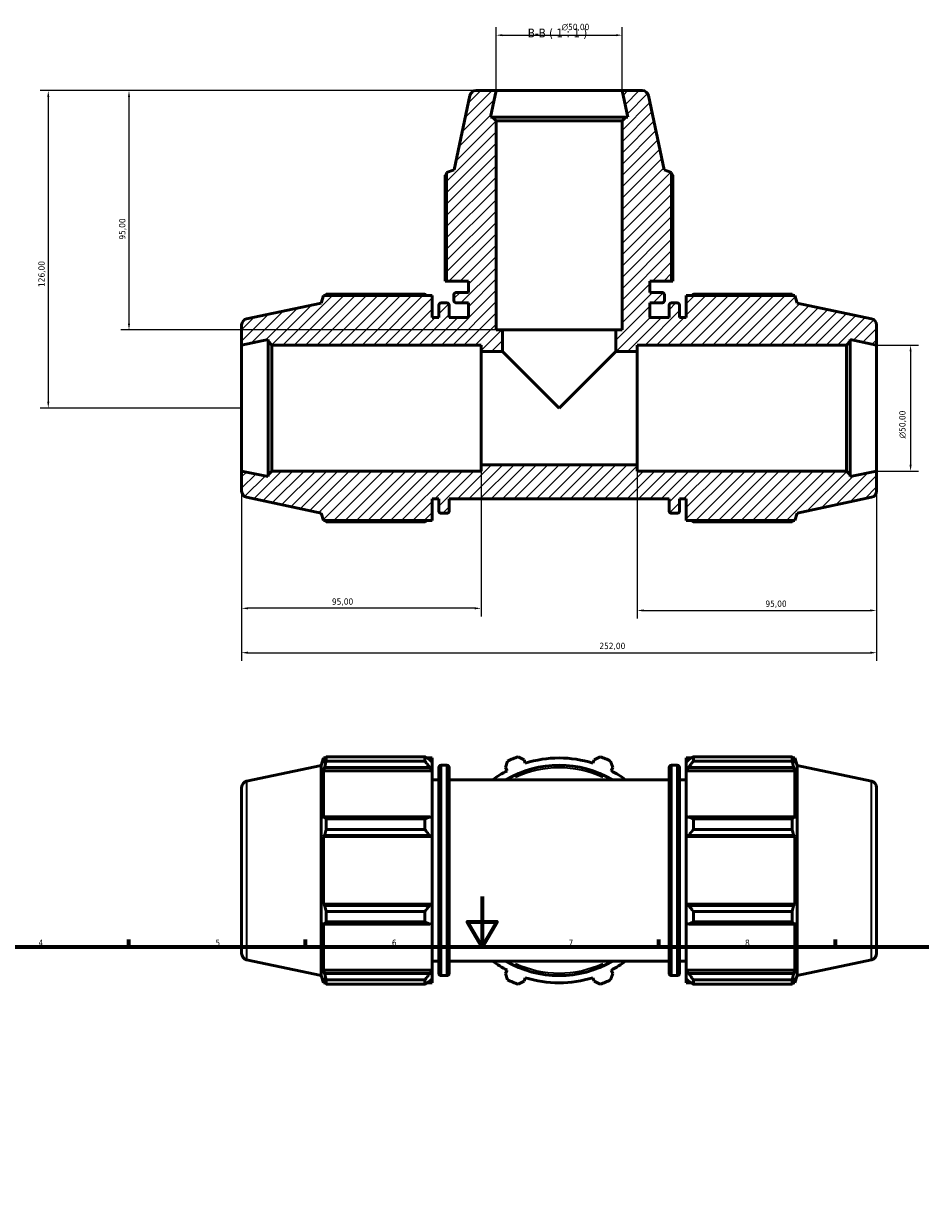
# Model space of a CAD drawing. Header units: millimetres. Extents: x 0 to 933, y 0 to 940.
# Tile 5 of 6: x 239 to 594, y 470 to 940. Entities that reach past the tile are written whole.
import ezdxf

# ---------------------------------------------------------------- set-up
doc = ezdxf.new("R2010")
doc.units = ezdxf.units.MM
for name, color, linetype, lineweight in [('Border (ISO)', 7, 'Continuous', 70), ('Dimension (ISO)', 7, 'Continuous', 25), ('Hatch (ISO)', 7, 'Continuous', 18), ('Symbol (ISO)', 7, 'Continuous', 25), ('Visible (ISO)', 7, 'Continuous', 50), ('Visible Narrow (ISO)', 7, 'Continuous', 35)]:
    doc.layers.add(name, color=color, linetype=linetype, lineweight=lineweight)
doc.styles.add('Label Text (ISO)', font='tahoma.ttf')
doc.styles.add('Note Text (ISO)', font='tahoma.ttf')
doc.dimstyles.new('Default (ISO)', dxfattribs={"dimtxt": 2.5, "dimasz": 2.5, "dimexe": 3.175, "dimexo": 0, "dimgap": 0.762, "dimtad": 1, "dimrnd": 1e-08, "dimzin": 0, "dimtxsty": 'Note Text (ISO)', "dimcen": 0.09, "dimdle": 10, "dimclrd": 256, "dimclre": 256, "dimclrt": 232, "dimazin": 0, "dimtfac": 1.40208, "dimtmove": 0, "dimatfit": 3, "dimfxl": 1, "dimtolj": 1, "dimtzin": 0, "dimlwd": -1, "dimlwe": -1, "dimarcsym": 0})

# ---------------------------------------------------------------- blocks, each defined once
blk = doc.blocks.new('Borders Default Border')
at = {"layer": 'Border (ISO)'}
for p, q in [((280.33, 574), (280.33, 576.9)), ((350.42, 574), (350.42, 576.9)), ((490.58, 574), (490.58, 576.9)), ((560.67, 574), (560.67, 576.9))]:
    blk.add_line(p, q, dxfattribs=at)
at = {"layer": 'Border (ISO)', "flags": 128}
for points in [[(420.5, 594), (420.5, 574), (414.73, 584), (426.27, 584), (420.5, 574)], [(20, 20), (20, 574), (821, 574), (821, 20), (20, 20)]]:
    blk.add_lwpolyline(points, dxfattribs=at)
at = {"layer": 'Border (ISO)', "color": 232, "true_color": 0xca0064, "char_height": 2.5, "attachment_point": 7, "style": 'Note Text (ISO)'}
for s, insert in [('4', (244.42, 574.4)), ('5', (314.64, 574.35)), ('6', (384.66, 574.35)), ('7', (454.77, 574.4)), ('8', (524.81, 574.34))]:
    blk.add_mtext(s, dxfattribs=dict(at, insert=insert))
blk = doc.blocks.new('*D7')
at = {"layer": 'Defpoints', "color": 0, "transparency": 16777216}
for p in [(325.03, 762.89), (420.03, 765.39), (325.03, 708.39)]:
    blk.add_point(p, dxfattribs=at)
at = {"layer": 'Dimension (ISO)', "transparency": 16777216}
for p, q in [((325.03, 762.89), (325.03, 705.21)), ((420.03, 765.39), (420.03, 705.21)), ((417.53, 708.39), (327.53, 708.39))]:
    blk.add_line(p, q, dxfattribs=at)
for points in [[(327.53, 708.8), (327.53, 707.97), (325.03, 708.39)], [(417.53, 708.8), (417.53, 707.97), (420.03, 708.39)]]:
    blk.add_solid(points, dxfattribs=at)
at = {"layer": 'Dimension (ISO)', "color": 232, "true_color": 0xca0064, "transparency": 16777216, "insert": (360.88, 712.32), "char_height": 2.5, "attachment_point": 1, "style": 'Note Text (ISO)'}
blk.add_mtext('\\A1;95,00', dxfattribs=at)
blk = doc.blocks.new('*D8')
at = {"layer": 'Defpoints', "color": 0, "transparency": 16777216}
for p in [(482.03, 765.39), (577.03, 762.89), (577.03, 707.54)]:
    blk.add_point(p, dxfattribs=at)
at = {"layer": 'Dimension (ISO)', "transparency": 16777216}
for p, q in [((482.03, 765.39), (482.03, 704.37)), ((577.03, 762.89), (577.03, 704.37)), ((484.53, 707.54), (574.53, 707.54))]:
    blk.add_line(p, q, dxfattribs=at)
for points in [[(484.53, 707.96), (484.53, 707.13), (482.03, 707.54)], [(574.53, 707.96), (574.53, 707.13), (577.03, 707.54)]]:
    blk.add_solid(points, dxfattribs=at)
at = {"layer": 'Dimension (ISO)', "color": 232, "true_color": 0xca0064, "transparency": 16777216, "insert": (532.88, 711.48), "char_height": 2.5, "attachment_point": 1, "style": 'Note Text (ISO)'}
blk.add_mtext('\\A1;95,00', dxfattribs=at)
blk = doc.blocks.new('*D9')
at = {"layer": 'Defpoints', "color": 0, "transparency": 16777216}
for p in [(577.03, 812.89), (577.03, 762.89), (590.5, 762.89)]:
    blk.add_point(p, dxfattribs=at)
at = {"layer": 'Dimension (ISO)', "transparency": 16777216}
for p, q in [((577.03, 812.89), (593.67, 812.89)), ((590.5, 810.39), (590.5, 765.39)), ((577.03, 762.89), (593.67, 762.89))]:
    blk.add_line(p, q, dxfattribs=at)
for points in [[(590.08, 810.39), (590.91, 810.39), (590.5, 812.89)], [(590.08, 765.39), (590.91, 765.39), (590.5, 762.89)]]:
    blk.add_solid(points, dxfattribs=at)
at = {"layer": 'Dimension (ISO)', "color": 232, "true_color": 0xca0064, "transparency": 16777216, "insert": (585.97, 775.84), "char_height": 2.5, "attachment_point": 1, "rotation": 90, "style": 'Note Text (ISO)'}
blk.add_mtext('\\A1;\\fAIGDT|b0|i0;\\H2.5000;\\ln\\fTahoma|b0|i0;\\H2.5000;50,00', dxfattribs=at)
blk = doc.blocks.new('*D10')
at = {"layer": 'Defpoints', "color": 0, "transparency": 16777216}
for p in [(476.03, 935.89), (426.03, 913.89), (476.03, 913.89)]:
    blk.add_point(p, dxfattribs=at)
at = {"layer": 'Dimension (ISO)', "transparency": 16777216}
for p, q in [((426.03, 913.89), (426.03, 939.07)), ((428.53, 935.89), (473.53, 935.89)), ((476.03, 913.89), (476.03, 939.07))]:
    blk.add_line(p, q, dxfattribs=at)
for points in [[(428.53, 936.31), (428.53, 935.48), (426.03, 935.89)], [(473.53, 936.31), (473.53, 935.48), (476.03, 935.89)]]:
    blk.add_solid(points, dxfattribs=at)
at = {"layer": 'Dimension (ISO)', "color": 232, "true_color": 0xca0064, "transparency": 16777216, "insert": (451.98, 940.42), "char_height": 2.5, "attachment_point": 1, "style": 'Note Text (ISO)'}
blk.add_mtext('\\A1;\\fAIGDT|b0|i0;\\H2.5000;\\ln\\fTahoma|b0|i0;\\H2.5000;50,00', dxfattribs=at)
blk = doc.blocks.new('*D11')
at = {"layer": 'Defpoints', "color": 0, "transparency": 16777216}
for p in [(325.03, 762.89), (577.03, 762.89), (577.03, 690.78)]:
    blk.add_point(p, dxfattribs=at)
at = {"layer": 'Dimension (ISO)', "transparency": 16777216}
for p, q in [((325.03, 762.89), (325.03, 687.61)), ((577.03, 762.89), (577.03, 687.61)), ((327.53, 690.78), (574.53, 690.78))]:
    blk.add_line(p, q, dxfattribs=at)
for points in [[(327.53, 691.2), (327.53, 690.36), (325.03, 690.78)], [(574.53, 691.2), (574.53, 690.36), (577.03, 690.78)]]:
    blk.add_solid(points, dxfattribs=at)
at = {"layer": 'Dimension (ISO)', "color": 232, "true_color": 0xca0064, "transparency": 16777216, "insert": (466.98, 694.72), "char_height": 2.5, "attachment_point": 1, "style": 'Note Text (ISO)'}
blk.add_mtext('\\A1;252,00', dxfattribs=at)
blk = doc.blocks.new('*D12')
at = {"layer": 'Defpoints', "color": 0, "transparency": 16777216}
for p in [(426.03, 913.89), (280.33, 818.89), (428.53, 818.89)]:
    blk.add_point(p, dxfattribs=at)
at = {"layer": 'Dimension (ISO)', "transparency": 16777216}
for p, q in [((426.03, 913.89), (277.16, 913.89)), ((280.33, 911.39), (280.33, 821.39)), ((428.53, 818.89), (277.16, 818.89))]:
    blk.add_line(p, q, dxfattribs=at)
for points in [[(279.92, 911.39), (280.75, 911.39), (280.33, 913.89)], [(279.92, 821.39), (280.75, 821.39), (280.33, 818.89)]]:
    blk.add_solid(points, dxfattribs=at)
at = {"layer": 'Dimension (ISO)', "color": 232, "true_color": 0xca0064, "transparency": 16777216, "insert": (276.4, 854.75), "char_height": 2.5, "attachment_point": 1, "rotation": 90, "style": 'Note Text (ISO)'}
blk.add_mtext('\\A1;95,00', dxfattribs=at)
blk = doc.blocks.new('*D13')
at = {"layer": 'Defpoints', "color": 0, "transparency": 16777216}
for p in [(426.03, 913.89), (248.3, 787.89), (325.03, 787.89)]:
    blk.add_point(p, dxfattribs=at)
at = {"layer": 'Dimension (ISO)', "transparency": 16777216}
for p, q in [((426.03, 913.89), (245.12, 913.89)), ((248.3, 911.39), (248.3, 790.39)), ((325.03, 787.89), (245.12, 787.89))]:
    blk.add_line(p, q, dxfattribs=at)
for points in [[(247.88, 911.39), (248.72, 911.39), (248.3, 913.89)], [(247.88, 790.39), (248.72, 790.39), (248.3, 787.89)]]:
    blk.add_solid(points, dxfattribs=at)
at = {"layer": 'Dimension (ISO)', "color": 232, "true_color": 0xca0064, "transparency": 16777216, "insert": (244.36, 835.94), "char_height": 2.5, "attachment_point": 1, "rotation": 90, "style": 'Note Text (ISO)'}
blk.add_mtext('\\A1;126,00', dxfattribs=at)

msp = doc.modelspace()

# ---------------------------------------------------------------- hatches: boundary and pattern name
at = {"layer": 'Hatch (ISO)'}
h = msp.add_hatch(dxfattribs=at)
h.set_pattern_fill('ANSI31', color=256, scale=25.4, style=0)
h.set_pattern_definition([(45, (0, 0), (-2.245064, 2.245064), [])])
edge = h.paths.add_edge_path()
edge.add_line((406.391, 838.294), (415.031, 838.294))
edge.add_line((415.031, 838.294), (415.031, 833.794))
edge.add_line((415.031, 833.794), (410.271, 833.794))
edge.add_ellipse((410.271, 832.794), major_axis=(0, 1), ratio=1, start_angle=0, end_angle=90)
edge.add_line((409.271, 832.794), (409.271, 830.594))
edge.add_ellipse((410.271, 830.594), major_axis=(-1, 0), ratio=1, start_angle=0, end_angle=90)
edge.add_line((410.271, 829.594), (415.031, 829.594))
edge.add_line((415.031, 829.594), (415.031, 823.894))
edge.add_line((415.031, 823.894), (407.431, 823.894))
edge.add_line((407.431, 823.894), (407.431, 828.654))
edge.add_ellipse((406.431, 828.654), major_axis=(1, 0), ratio=1, start_angle=0, end_angle=90)
edge.add_line((406.431, 829.654), (404.231, 829.654))
edge.add_ellipse((404.231, 828.654), major_axis=(0, 1), ratio=1, start_angle=0, end_angle=90)
edge.add_line((403.231, 828.654), (403.231, 823.894))
edge.add_line((403.231, 823.894), (400.631, 823.894))
edge.add_line((400.631, 823.894), (400.631, 832.534))
edge.add_line((400.631, 832.534), (357.488, 832.534))
edge.add_line((357.488, 832.534), (356.531, 829.59))
edge.add_line((356.531, 829.59), (327.011, 823.315))
edge.add_ellipse((327.531, 820.87), major_axis=(-0.52, 2.445), ratio=1, start_angle=0, end_angle=78)
edge.add_line((325.031, 820.87), (325.031, 812.894))
edge.add_line((325.031, 812.894), (335.531, 815.126))
edge.add_line((335.531, 815.126), (335.531, 814.394))
edge.add_line((335.531, 814.394), (337.031, 812.894))
edge.add_line((337.031, 812.894), (420.031, 812.894))
edge.add_line((420.031, 812.894), (420.031, 810.394))
edge.add_line((420.031, 810.394), (428.531, 810.394))
edge.add_line((428.531, 810.394), (428.531, 818.894))
edge.add_line((428.531, 818.894), (426.031, 818.894))
edge.add_line((426.031, 818.894), (426.031, 901.894))
edge.add_line((426.031, 901.894), (424.531, 903.394))
edge.add_line((424.531, 903.394), (423.799, 903.394))
edge.add_line((423.799, 903.394), (426.031, 913.894))
edge.add_line((426.031, 913.894), (418.056, 913.894))
edge.add_ellipse((418.056, 911.394), major_axis=(0, 2.5), ratio=1, start_angle=0, end_angle=78)
edge.add_line((415.61, 911.914), (409.336, 882.394))
edge.add_line((409.336, 882.394), (406.391, 881.438))
edge.add_line((406.391, 881.438), (406.391, 838.294))
edge = h.paths.add_edge_path()
edge.add_ellipse((574.531, 754.919), major_axis=(0.52, -2.445), ratio=1, start_angle=0, end_angle=78)
edge.add_line((577.031, 754.919), (577.031, 762.894))
edge.add_line((577.031, 762.894), (566.531, 760.663))
edge.add_line((566.531, 760.663), (566.531, 761.394))
edge.add_line((566.531, 761.394), (565.031, 762.894))
edge.add_line((565.031, 762.894), (482.031, 762.894))
edge.add_line((482.031, 762.894), (482.031, 765.394))
edge.add_line((482.031, 765.394), (420.031, 765.394))
edge.add_line((420.031, 765.394), (420.031, 762.894))
edge.add_line((420.031, 762.894), (337.031, 762.894))
edge.add_line((337.031, 762.894), (335.531, 761.394))
edge.add_line((335.531, 761.394), (335.531, 760.663))
edge.add_line((335.531, 760.663), (325.031, 762.894))
edge.add_line((325.031, 762.894), (325.031, 754.919))
edge.add_ellipse((327.531, 754.919), major_axis=(-2.5, 0), ratio=1, start_angle=0, end_angle=78)
edge.add_line((327.011, 752.474), (356.531, 746.199))
edge.add_line((356.531, 746.199), (357.488, 743.254))
edge.add_line((357.488, 743.254), (400.631, 743.254))
edge.add_line((400.631, 743.254), (400.631, 751.894))
edge.add_line((400.631, 751.894), (403.231, 751.894))
edge.add_line((403.231, 751.894), (403.231, 747.134))
edge.add_ellipse((404.231, 747.134), major_axis=(-1, 0), ratio=1, start_angle=0, end_angle=90)
edge.add_line((404.231, 746.134), (406.431, 746.134))
edge.add_ellipse((406.431, 747.134), major_axis=(0, -1), ratio=1, start_angle=0, end_angle=90)
edge.add_line((407.431, 747.134), (407.431, 751.894))
edge.add_line((407.431, 751.894), (494.631, 751.894))
edge.add_line((494.631, 751.894), (494.631, 747.134))
edge.add_ellipse((495.631, 747.134), major_axis=(-1, 0), ratio=1, start_angle=0, end_angle=90)
edge.add_line((495.631, 746.134), (497.831, 746.134))
edge.add_ellipse((497.831, 747.134), major_axis=(0, -1), ratio=1, start_angle=0, end_angle=90)
edge.add_line((498.831, 747.134), (498.831, 751.894))
edge.add_line((498.831, 751.894), (501.431, 751.894))
edge.add_line((501.431, 751.894), (501.431, 743.254))
edge.add_line((501.431, 743.254), (544.575, 743.254))
edge.add_line((544.575, 743.254), (545.531, 746.199))
edge.add_line((545.531, 746.199), (575.051, 752.474))
edge = h.paths.add_edge_path()
edge.add_ellipse((574.531, 820.87), major_axis=(2.5, 0), ratio=1, start_angle=0, end_angle=78)
edge.add_line((575.051, 823.315), (545.531, 829.59))
edge.add_line((545.531, 829.59), (544.575, 832.534))
edge.add_line((544.575, 832.534), (501.431, 832.534))
edge.add_line((501.431, 832.534), (501.431, 823.894))
edge.add_line((501.431, 823.894), (498.831, 823.894))
edge.add_line((498.831, 823.894), (498.831, 828.654))
edge.add_ellipse((497.831, 828.654), major_axis=(1, 0), ratio=1, start_angle=0, end_angle=90)
edge.add_line((497.831, 829.654), (495.631, 829.654))
edge.add_ellipse((495.631, 828.654), major_axis=(0, 1), ratio=1, start_angle=0, end_angle=90)
edge.add_line((494.631, 828.654), (494.631, 823.894))
edge.add_line((494.631, 823.894), (487.031, 823.894))
edge.add_line((487.031, 823.894), (487.031, 829.594))
edge.add_line((487.031, 829.594), (491.791, 829.594))
edge.add_ellipse((491.791, 830.594), major_axis=(0, -1), ratio=1, start_angle=0, end_angle=90)
edge.add_line((492.791, 830.594), (492.791, 832.794))
edge.add_ellipse((491.791, 832.794), major_axis=(1, 0), ratio=1, start_angle=0, end_angle=90)
edge.add_line((491.791, 833.794), (487.031, 833.794))
edge.add_line((487.031, 833.794), (487.031, 838.294))
edge.add_line((487.031, 838.294), (495.671, 838.294))
edge.add_line((495.671, 838.294), (495.671, 881.438))
edge.add_line((495.671, 881.438), (492.727, 882.394))
edge.add_line((492.727, 882.394), (486.452, 911.914))
edge.add_ellipse((484.007, 911.394), major_axis=(2.445, 0.52), ratio=1, start_angle=0, end_angle=78)
edge.add_line((484.007, 913.894), (476.031, 913.894))
edge.add_line((476.031, 913.894), (478.263, 903.394))
edge.add_line((478.263, 903.394), (477.531, 903.394))
edge.add_line((477.531, 903.394), (476.031, 901.894))
edge.add_line((476.031, 901.894), (476.031, 818.894))
edge.add_line((476.031, 818.894), (473.531, 818.894))
edge.add_line((473.531, 818.894), (473.531, 810.394))
edge.add_line((473.531, 810.394), (482.031, 810.394))
edge.add_line((482.031, 810.394), (482.031, 812.894))
edge.add_line((482.031, 812.894), (565.031, 812.894))
edge.add_line((565.031, 812.894), (566.531, 814.394))
edge.add_line((566.531, 814.394), (566.531, 815.126))
edge.add_line((566.531, 815.126), (577.031, 812.894))
edge.add_line((577.031, 812.894), (577.031, 820.87))

# ---------------------------------------------------------------- linework, layer by layer
at = {"layer": 'Visible (ISO)'}
for p, q in [((426.031, 913.894), (418.056, 913.894)), ((423.799, 903.394), (426.031, 913.894)), ((476.031, 913.894), (426.031, 913.894)), ((484.007, 913.894), (476.031, 913.894)), ((476.031, 913.894), (478.263, 903.394)), ((415.61, 911.914), (409.336, 882.394)), ((492.727, 882.394), (486.452, 911.914)), ((424.531, 903.394), (423.799, 903.394)), ((426.031, 901.894), (424.531, 903.394)), ((477.531, 903.394), (424.531, 903.394)), ((477.531, 903.394), (476.031, 901.894)), ((478.263, 903.394), (477.531, 903.394)), ((426.031, 818.894), (426.031, 901.894)), ((426.031, 901.894), (476.031, 901.894)), ((476.031, 901.894), (476.031, 818.894)), ((405.867, 880.346), (405.867, 838.294)), ((409.336, 882.394), (406.391, 881.438)), ((406.391, 881.438), (406.391, 838.294)), ((495.671, 881.438), (492.727, 882.394)), ((495.671, 838.294), (495.671, 881.438)), ((496.196, 838.294), (496.196, 880.346)), ((405.867, 838.294), (406.391, 838.294)), ((406.391, 838.294), (415.031, 838.294)), ((415.031, 838.294), (415.031, 833.794)), ((487.031, 833.794), (487.031, 838.294)), ((487.031, 838.294), (495.671, 838.294)), ((495.671, 838.294), (496.196, 838.294)), ((357.488, 832.534), (356.531, 829.59)), ((400.631, 832.534), (357.488, 832.534)), ((397.751, 833.059), (358.58, 833.059)), ((400.631, 823.894), (400.631, 832.534)), ((409.271, 832.794), (409.271, 830.594)), ((415.031, 833.794), (410.271, 833.794)), ((491.791, 833.794), (487.031, 833.794)), ((492.791, 830.594), (492.791, 832.794)), ((544.575, 832.534), (501.431, 832.534)), ((501.431, 832.534), (501.431, 823.894)), ((543.483, 833.059), (504.311, 833.059)), ((545.531, 829.59), (544.575, 832.534)), ((356.531, 829.59), (327.011, 823.315)), ((403.231, 828.654), (403.231, 823.894)), ((406.431, 829.654), (404.231, 829.654)), ((407.431, 823.894), (407.431, 828.654)), ((410.271, 829.594), (415.031, 829.594)), ((415.031, 829.594), (415.031, 823.894)), ((487.031, 823.894), (487.031, 829.594)), ((487.031, 829.594), (491.791, 829.594)), ((494.631, 828.654), (494.631, 823.894)), ((497.831, 829.654), (495.631, 829.654)), ((498.831, 823.894), (498.831, 828.654)), ((575.051, 823.315), (545.531, 829.59)), ((403.231, 823.894), (400.631, 823.894)), ((415.031, 823.894), (407.431, 823.894)), ((494.631, 823.894), (487.031, 823.894)), ((501.431, 823.894), (498.831, 823.894)), ((325.031, 820.87), (325.031, 812.894)), ((428.531, 818.894), (426.031, 818.894)), ((428.531, 810.394), (428.531, 818.894)), ((473.531, 818.894), (428.531, 818.894)), ((476.031, 818.894), (473.531, 818.894)), ((473.531, 818.894), (473.531, 810.394)), ((577.031, 812.894), (577.031, 820.87)), ((325.031, 812.894), (335.531, 815.126)), ((335.531, 815.126), (335.531, 814.394)), ((335.531, 814.394), (337.031, 812.894)), ((335.531, 814.394), (335.531, 761.394)), ((565.031, 812.894), (566.531, 814.394)), ((566.531, 814.394), (566.531, 815.126)), ((566.531, 815.126), (577.031, 812.894)), ((566.531, 761.394), (566.531, 814.394)), ((325.031, 812.894), (325.031, 762.894)), ((337.031, 812.894), (420.031, 812.894)), ((337.031, 762.894), (337.031, 812.894)), ((420.031, 812.894), (420.031, 810.394)), ((420.031, 810.394), (428.531, 810.394)), ((420.031, 765.394), (420.031, 810.394)), ((451.031, 787.894), (428.531, 810.394)), ((473.531, 810.394), (451.031, 787.894)), ((473.531, 810.394), (482.031, 810.394)), ((482.031, 810.394), (482.031, 812.894)), ((482.031, 812.894), (565.031, 812.894)), ((482.031, 810.394), (482.031, 765.394)), ((565.031, 812.894), (565.031, 762.894)), ((577.031, 762.894), (577.031, 812.894)), ((335.531, 760.663), (325.031, 762.894)), ((325.031, 762.894), (325.031, 754.919)), ((337.031, 762.894), (335.531, 761.394)), ((420.031, 762.894), (337.031, 762.894)), ((482.031, 765.394), (420.031, 765.394)), ((420.031, 765.394), (420.031, 762.894)), ((482.031, 762.894), (482.031, 765.394)), ((565.031, 762.894), (482.031, 762.894)), ((566.531, 761.394), (565.031, 762.894)), ((577.031, 762.894), (566.531, 760.663)), ((577.031, 754.919), (577.031, 762.894)), ((335.531, 761.394), (335.531, 760.663)), ((566.531, 760.663), (566.531, 761.394)), ((327.011, 752.474), (356.531, 746.199)), ((545.531, 746.199), (575.051, 752.474)), ((400.631, 743.254), (400.631, 751.894)), ((400.631, 751.894), (403.231, 751.894)), ((403.231, 751.894), (403.231, 747.134)), ((407.431, 747.134), (407.431, 751.894)), ((407.431, 751.894), (494.631, 751.894)), ((494.631, 751.894), (494.631, 747.134)), ((498.831, 747.134), (498.831, 751.894)), ((498.831, 751.894), (501.431, 751.894)), ((501.431, 751.894), (501.431, 743.254)), ((356.531, 746.199), (357.488, 743.254)), ((357.488, 743.254), (400.631, 743.254)), ((404.231, 746.134), (406.431, 746.134)), ((495.631, 746.134), (497.831, 746.134)), ((501.431, 743.254), (544.575, 743.254)), ((544.575, 743.254), (545.531, 746.199)), ((358.58, 742.73), (397.751, 742.73)), ((504.311, 742.73), (543.483, 742.73)), ((356.531, 646.036), (357.488, 648.981)), ((357.488, 648.981), (357.488, 646.915)), ((358.308, 648.981), (357.488, 648.981)), ((358.58, 649.505), (397.751, 649.505)), ((358.58, 649.505), (358.58, 647.769)), ((397.751, 647.769), (397.751, 649.505)), ((400.631, 648.981), (398.588, 648.981)), ((400.631, 647.372), (400.631, 648.981)), ((434.778, 649.505), (437.175, 648.288)), ((464.888, 648.288), (467.284, 649.505)), ((501.431, 648.981), (501.431, 647.372)), ((501.431, 648.981), (503.475, 648.981)), ((504.311, 649.505), (504.311, 647.769)), ((504.311, 649.505), (543.483, 649.505)), ((543.483, 647.769), (543.483, 649.505)), ((543.755, 648.981), (544.575, 648.981)), ((544.575, 646.915), (544.575, 648.981)), ((545.531, 646.036), (544.575, 648.981)), ((327.011, 639.762), (356.531, 646.036)), ((356.531, 646.036), (356.531, 562.645)), ((357.956, 648.288), (357.488, 646.915)), ((357.488, 643.937), (357.956, 645.214)), ((357.956, 645.214), (399.671, 645.214)), ((397.751, 647.769), (358.58, 647.769)), ((400.631, 647.372), (399.671, 648.288)), ((399.671, 645.214), (400.631, 644.363)), ((400.631, 647.372), (400.631, 644.363)), ((400.631, 644.363), (400.631, 643.937)), ((403.231, 563.581), (403.231, 645.101)), ((406.431, 646.101), (404.231, 646.101)), ((407.431, 645.101), (407.431, 563.581)), ((429.754, 645.214), (430.588, 647.769)), ((429.754, 645.214), (430.419, 643.937)), ((437.608, 646.915), (437.175, 648.288)), ((464.888, 648.288), (464.455, 646.915)), ((471.475, 647.769), (472.309, 645.214)), ((471.644, 643.937), (472.309, 645.214)), ((494.631, 563.581), (494.631, 645.101)), ((495.631, 646.101), (497.831, 646.101)), ((498.831, 645.101), (498.831, 563.581)), ((502.391, 648.288), (501.431, 647.372)), ((501.431, 644.363), (501.431, 647.372)), ((501.431, 644.363), (502.391, 645.214)), ((501.431, 643.937), (501.431, 644.363)), ((502.391, 645.214), (544.107, 645.214)), ((543.483, 647.769), (504.311, 647.769)), ((544.575, 646.915), (544.107, 648.288)), ((544.107, 645.214), (544.575, 643.937)), ((545.531, 562.645), (545.531, 646.036)), ((575.051, 639.762), (545.531, 646.036)), ((357.488, 643.937), (357.488, 624.953)), ((400.631, 643.937), (357.488, 643.937)), ((400.631, 625.175), (400.631, 643.937)), ((403.231, 640.341), (400.631, 640.341)), ((494.631, 640.341), (407.431, 640.341)), ((498.831, 640.341), (501.431, 640.341)), ((501.431, 643.937), (501.431, 625.175)), ((501.431, 643.937), (544.575, 643.937)), ((544.575, 624.953), (544.575, 643.937)), ((325.031, 571.365), (325.031, 637.316)), ((577.031, 637.316), (577.031, 571.365)), ((357.956, 625.618), (357.488, 624.953)), ((399.671, 625.618), (357.956, 625.618)), ((400.631, 625.175), (399.671, 625.618)), ((502.391, 625.618), (501.431, 625.175)), ((544.107, 625.618), (502.391, 625.618)), ((544.575, 624.953), (544.107, 625.618)), ((358.58, 624.784), (397.751, 624.784)), ((358.58, 624.784), (358.58, 620.594)), ((397.751, 620.594), (397.751, 624.784)), ((400.631, 625.175), (400.631, 617.908)), ((501.431, 617.908), (501.431, 625.175)), ((504.311, 624.784), (504.311, 620.594)), ((504.311, 624.784), (543.483, 624.784)), ((543.483, 620.594), (543.483, 624.784)), ((357.488, 617.764), (357.956, 618.197)), ((357.488, 617.764), (357.488, 590.917)), ((400.631, 617.764), (357.488, 617.764)), ((357.956, 618.197), (399.671, 618.197)), ((397.751, 620.594), (358.58, 620.594)), ((399.671, 618.197), (400.631, 617.908)), ((400.631, 617.908), (400.631, 617.764)), ((400.631, 590.917), (400.631, 617.764)), ((501.431, 617.908), (502.391, 618.197)), ((501.431, 617.764), (501.431, 617.908)), ((501.431, 617.764), (501.431, 590.917)), ((501.431, 617.764), (544.575, 617.764)), ((502.391, 618.197), (544.107, 618.197)), ((543.483, 620.594), (504.311, 620.594)), ((544.107, 618.197), (544.575, 617.764)), ((544.575, 590.917), (544.575, 617.764)), ((357.956, 590.484), (357.488, 590.917)), ((400.631, 590.917), (357.488, 590.917)), ((399.671, 590.484), (357.956, 590.484)), ((358.58, 588.088), (397.751, 588.088)), ((358.58, 588.088), (358.58, 583.897)), ((397.751, 583.897), (397.751, 588.088)), ((400.631, 590.773), (399.671, 590.484)), ((400.631, 590.917), (400.631, 590.773)), ((400.631, 590.773), (400.631, 583.507)), ((501.431, 590.773), (501.431, 590.917)), ((501.431, 590.917), (544.575, 590.917)), ((501.431, 583.507), (501.431, 590.773)), ((502.391, 590.484), (501.431, 590.773)), ((544.107, 590.484), (502.391, 590.484)), ((504.311, 588.088), (504.311, 583.897)), ((504.311, 588.088), (543.483, 588.088)), ((543.483, 583.897), (543.483, 588.088)), ((544.575, 590.917), (544.107, 590.484)), ((357.488, 583.728), (357.488, 564.744)), ((357.488, 583.728), (357.956, 583.063)), ((397.751, 583.897), (358.58, 583.897)), ((399.671, 583.063), (400.631, 583.507)), ((400.631, 564.744), (400.631, 583.507)), ((501.431, 583.507), (502.391, 583.063)), ((501.431, 583.507), (501.431, 564.744)), ((543.483, 583.897), (504.311, 583.897)), ((544.107, 583.063), (544.575, 583.728)), ((544.575, 564.744), (544.575, 583.728)), ((357.956, 583.063), (399.671, 583.063)), ((502.391, 583.063), (544.107, 583.063)), ((327.011, 568.92), (356.531, 562.645)), ((357.956, 563.467), (357.488, 564.744)), ((400.631, 564.744), (357.488, 564.744)), ((400.631, 564.319), (399.671, 563.467)), ((403.231, 568.341), (400.631, 568.341)), ((400.631, 564.744), (400.631, 564.319)), ((400.631, 564.319), (400.631, 561.309)), ((494.631, 568.341), (407.431, 568.341)), ((430.419, 564.744), (429.754, 563.467)), ((472.309, 563.467), (471.644, 564.744)), ((498.831, 568.341), (501.431, 568.341)), ((501.431, 564.319), (501.431, 564.744)), ((501.431, 564.744), (544.575, 564.744)), ((501.431, 561.309), (501.431, 564.319)), ((502.391, 563.467), (501.431, 564.319)), ((544.575, 564.744), (544.107, 563.467)), ((575.051, 568.92), (545.531, 562.645)), ((356.531, 562.645), (357.488, 559.701)), ((357.488, 561.767), (357.488, 559.701)), ((357.488, 561.767), (357.956, 560.393)), ((358.308, 559.701), (357.488, 559.701)), ((399.671, 563.467), (357.956, 563.467)), ((358.58, 560.912), (397.751, 560.912)), ((358.58, 560.912), (358.58, 559.176)), ((397.751, 559.176), (397.751, 560.912)), ((400.631, 559.701), (398.588, 559.701)), ((399.671, 560.393), (400.631, 561.309)), ((400.631, 559.701), (400.631, 561.309)), ((406.431, 562.581), (404.231, 562.581)), ((430.588, 560.912), (429.754, 563.467)), ((437.175, 560.393), (434.778, 559.176)), ((437.175, 560.393), (437.608, 561.767)), ((464.455, 561.767), (464.888, 560.393)), ((467.284, 559.176), (464.888, 560.393)), ((472.309, 563.467), (471.475, 560.912)), ((495.631, 562.581), (497.831, 562.581)), ((501.431, 561.309), (502.391, 560.393)), ((501.431, 561.309), (501.431, 559.701)), ((501.431, 559.701), (503.475, 559.701)), ((544.107, 563.467), (502.391, 563.467)), ((504.311, 560.912), (504.311, 559.176)), ((504.311, 560.912), (543.483, 560.912)), ((543.483, 559.176), (543.483, 560.912)), ((543.755, 559.701), (544.575, 559.701)), ((544.107, 560.393), (544.575, 561.767)), ((545.531, 562.645), (544.575, 559.701)), ((544.575, 559.701), (544.575, 561.767)), ((397.751, 559.176), (358.58, 559.176)), ((543.483, 559.176), (504.311, 559.176))]:
    msp.add_line(p, q, dxfattribs=at)
for centre, radius, start, end in [((418.056, 911.394), 2.5, 90, 168), ((484.007, 911.394), 2.5, 12, 90), ((410.271, 832.794), 1, 90, 180), ((491.791, 832.794), 1, 0, 90), ((404.231, 828.654), 1, 90, 180), ((406.431, 828.654), 1, 0, 90), ((410.271, 830.594), 1, 180, 270), ((491.791, 830.594), 1, 270, 0), ((495.631, 828.654), 1, 90, 180), ((497.831, 828.654), 1, 0, 90), ((327.531, 820.87), 2.5, 102, 180), ((574.531, 820.87), 2.5, 0, 78), ((327.531, 754.919), 2.5, 180, 258), ((574.531, 754.919), 2.5, 282, 0), ((404.231, 747.134), 1, 180, 270), ((406.431, 747.134), 1, 270, 0), ((495.631, 747.134), 1, 180, 270), ((497.831, 747.134), 1, 270, 0), ((451.031, 604.341), 48, 109.79198, 115.20802), ((451.031, 604.341), 44.64, 72.5, 107.5), ((451.031, 604.341), 48, 64.79198, 70.20802), ((404.231, 645.101), 1, 90, 180), ((406.431, 645.101), 1, 0, 90), ((451.031, 604.341), 41.76, 59.54969, 120.45031), ((495.631, 645.101), 1, 90, 180), ((497.831, 645.101), 1, 0, 90), ((327.531, 637.316), 2.5, 102, 180), ((451.031, 604.341), 44.64, 117.5, 126.24932), ((451.031, 604.341), 44.64, 53.75068, 62.5), ((574.531, 637.316), 2.5, 0, 78), ((327.531, 571.365), 2.5, 180, 258), ((574.531, 571.365), 2.5, 282, 0), ((451.031, 604.341), 44.64, 233.75068, 242.5), ((451.031, 604.341), 41.76, 239.54969, 300.45031), ((451.031, 604.341), 44.64, 297.5, 306.24932), ((404.231, 563.581), 1, 180, 270), ((406.431, 563.581), 1, 270, 0), ((451.031, 604.341), 48, 244.79198, 250.20802), ((451.031, 604.341), 44.64, 252.5, 287.5), ((451.031, 604.341), 48, 289.79198, 295.20802), ((495.631, 563.581), 1, 180, 270), ((497.831, 563.581), 1, 270, 0)]:
    msp.add_arc(centre, radius, start, end, dxfattribs=at)
for points, weights in [([(406.391, 880.618), (406.131, 880.484), (405.867, 880.346)], [1.00112368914, 1.00063581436, 1]), ([(496.196, 880.346), (495.931, 880.484), (495.671, 880.618)], [1, 1.00063581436, 1.00112368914]), ([(358.58, 833.059), (358.441, 832.794), (358.308, 832.534)], [1, 1.00063581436, 1.00112368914]), ([(397.751, 833.059), (398.177, 832.794), (398.588, 832.534)], [1.01556170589, 1.01364857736, 1.01158915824]), ([(503.475, 832.534), (503.886, 832.794), (504.311, 833.059)], [1.01158915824, 1.01364857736, 1.01556170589]), ([(543.755, 832.534), (543.621, 832.794), (543.483, 833.059)], [1.00112368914, 1.00063581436, 1]), ([(358.308, 743.254), (358.441, 742.994), (358.58, 742.73)], [1.00112368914, 1.00063581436, 1]), ([(398.588, 743.254), (398.177, 742.994), (397.751, 742.73)], [1.01158915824, 1.01364857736, 1.01556170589]), ([(504.311, 742.73), (503.886, 742.994), (503.475, 743.254)], [1.01556170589, 1.01364857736, 1.01158915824]), ([(543.483, 742.73), (543.621, 742.994), (543.755, 743.254)], [1, 1.00063581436, 1.00112368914]), ([(357.956, 648.288), (358.255, 648.884), (358.58, 649.505)], [1.00217094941, 1.00149374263, 1]), ([(399.671, 648.288), (398.75, 648.884), (397.751, 649.505)], [1.00580099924, 1.01108234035, 1.01556170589]), ([(504.311, 649.505), (503.313, 648.884), (502.391, 648.288)], [1.01556170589, 1.01108234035, 1.00580099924]), ([(543.483, 649.505), (543.807, 648.884), (544.107, 648.288)], [1, 1.00149374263, 1.00217094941]), ([(358.58, 647.769), (358.255, 646.466), (357.956, 645.214)], [1, 1.00149374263, 1.00217094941]), ([(397.751, 647.769), (398.75, 646.466), (399.671, 645.214)], [1.01556170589, 1.01108234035, 1.00580099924]), ([(502.391, 645.214), (503.313, 646.466), (504.311, 647.769)], [1.00580099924, 1.01108234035, 1.01556170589]), ([(544.107, 645.214), (543.807, 646.466), (543.483, 647.769)], [1.00217094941, 1.00149374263, 1]), ([(357.956, 625.618), (358.255, 625.21), (358.58, 624.784)], [1.00217094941, 1.00149374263, 1]), ([(399.671, 625.618), (398.75, 625.21), (397.751, 624.784)], [1.00580099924, 1.01108234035, 1.01556170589]), ([(504.311, 624.784), (503.313, 625.21), (502.391, 625.618)], [1.01556170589, 1.01108234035, 1.00580099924]), ([(543.483, 624.784), (543.807, 625.21), (544.107, 625.618)], [1, 1.00149374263, 1.00217094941]), ([(358.58, 620.594), (358.255, 619.371), (357.956, 618.197)], [1, 1.00149374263, 1.00217094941]), ([(397.751, 620.594), (398.75, 619.371), (399.671, 618.197)], [1.01556170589, 1.01108234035, 1.00580099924]), ([(502.391, 618.197), (503.313, 619.371), (504.311, 620.594)], [1.00580099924, 1.01108234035, 1.01556170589]), ([(544.107, 618.197), (543.807, 619.371), (543.483, 620.594)], [1.00217094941, 1.00149374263, 1]), ([(357.956, 590.484), (358.255, 589.31), (358.58, 588.088)], [1.00217094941, 1.00149374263, 1]), ([(399.671, 590.484), (398.75, 589.31), (397.751, 588.088)], [1.00580099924, 1.01108234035, 1.01556170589]), ([(504.311, 588.088), (503.313, 589.31), (502.391, 590.484)], [1.01556170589, 1.01108234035, 1.00580099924]), ([(543.483, 588.088), (543.807, 589.31), (544.107, 590.484)], [1, 1.00149374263, 1.00217094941]), ([(358.58, 583.897), (358.255, 583.472), (357.956, 583.063)], [1, 1.00149374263, 1.00217094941]), ([(397.751, 583.897), (398.75, 583.472), (399.671, 583.063)], [1.01556170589, 1.01108234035, 1.00580099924]), ([(502.391, 583.063), (503.313, 583.472), (504.311, 583.897)], [1.00580099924, 1.01108234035, 1.01556170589]), ([(544.107, 583.063), (543.807, 583.472), (543.483, 583.897)], [1.00217094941, 1.00149374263, 1]), ([(357.956, 563.467), (358.255, 562.216), (358.58, 560.912)], [1.00217094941, 1.00149374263, 1]), ([(358.58, 559.176), (358.255, 559.797), (357.956, 560.393)], [1, 1.00149374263, 1.00217094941]), ([(399.671, 563.467), (398.75, 562.216), (397.751, 560.912)], [1.00580099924, 1.01108234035, 1.01556170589]), ([(397.751, 559.176), (398.75, 559.797), (399.671, 560.393)], [1.01556170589, 1.01108234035, 1.00580099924]), ([(504.311, 560.912), (503.313, 562.216), (502.391, 563.467)], [1.01556170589, 1.01108234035, 1.00580099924]), ([(502.391, 560.393), (503.313, 559.797), (504.311, 559.176)], [1.00580099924, 1.01108234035, 1.01556170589]), ([(543.483, 560.912), (543.807, 562.216), (544.107, 563.467)], [1, 1.00149374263, 1.00217094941]), ([(544.107, 560.393), (543.807, 559.797), (543.483, 559.176)], [1.00217094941, 1.00149374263, 1])]:
    msp.add_rational_spline(points, weights, degree=2, dxfattribs=at)
at = {"layer": 'Visible Narrow (ISO)'}
for p, q in [((404.231, 645.586), (404.231, 563.095)), ((406.431, 563.095), (406.431, 645.586)), ((495.631, 645.586), (495.631, 563.095)), ((497.831, 563.095), (497.831, 645.586)), ((327.011, 639.325), (327.011, 569.356)), ((575.051, 569.356), (575.051, 639.325))]:
    msp.add_line(p, q, dxfattribs=at)
for start, end in [(64.82981, 115.17019), (244.82981, 295.17019)]:
    msp.add_arc((451.031, 604.341), 40.76, start, end, dxfattribs=at)

# ---------------------------------------------------------------- block references
msp.add_blockref('Borders Default Border', (0, 0))

# ---------------------------------------------------------------- texts
at = {"layer": 'Symbol (ISO)', "insert": (438.592, 934.393), "char_height": 3.5, "attachment_point": 7, "style": 'Label Text (ISO)'}
msp.add_mtext('B-B ( 1 : 1 )', dxfattribs=at)

# ---------------------------------------------------------------- dimensions: what is measured, and where the dimension line sits
at = {"layer": 'Dimension (ISO)'}
for base, p1, p2, angle, picture, middle in [((476.031, 935.894), (426.031, 913.894), (476.031, 913.894), 180, '*D10', (457.531, 935.894)), ((590.498, 762.894), (577.031, 812.894), (577.031, 762.894), 90, '*D9', (590.498, 781.394))]:
    dim = msp.add_linear_dim(base=base, p1=p1, p2=p2, angle=angle, text='\\fAIGDT|b0|i0;\\H2.5000;\\ln\\fTahoma|b0|i0;\\H2.5000;<>', dimstyle='Default (ISO)', override={"dimdec": 2, "dimtp": 0, "dimtm": 0, "dimtdec": 2, "dimtofl": 0, "dimatfit": 1}, dxfattribs=at)
    dim.commit()
    dim.dimension.update_dxf_attribs({"geometry": picture, "text_midpoint": middle, "dimtype": 160})
for base, p2, angle, picture, middle in [((248.3, 787.894), (325.031, 787.894), 90, '*D13', (248.3, 840.894)), ((280.332, 818.894), (428.531, 818.894), 270, '*D12', (280.332, 858.894))]:
    dim = msp.add_linear_dim(base=base, p1=(426.031, 913.894), p2=p2, angle=angle, dimstyle='Default (ISO)', override={"dimdec": 2, "dimtp": 0, "dimtm": 0, "dimtdec": 2, "dimtofl": 0, "dimatfit": 1}, dxfattribs=at)
    dim.commit()
    dim.dimension.update_dxf_attribs({"geometry": picture, "text_midpoint": middle, "dimtype": 160})
for base, p1, p2, picture, middle in [((325.031, 708.387), (420.031, 765.394), (325.031, 762.894), '*D7', (365.031, 708.387)), ((577.031, 690.78), (325.031, 762.894), (577.031, 762.894), '*D11', (472.031, 690.78)), ((577.031, 707.544), (482.031, 765.394), (577.031, 762.894), '*D8', (537.031, 707.544))]:
    dim = msp.add_linear_dim(base=base, p1=p1, p2=p2, dimstyle='Default (ISO)', override={"dimdec": 2, "dimtp": 0, "dimtm": 0, "dimtdec": 2, "dimtofl": 0, "dimatfit": 1}, dxfattribs=at)
    dim.commit()
    dim.dimension.update_dxf_attribs({"geometry": picture, "text_midpoint": middle, "dimtype": 160})

doc.saveas('drawing.dxf')
